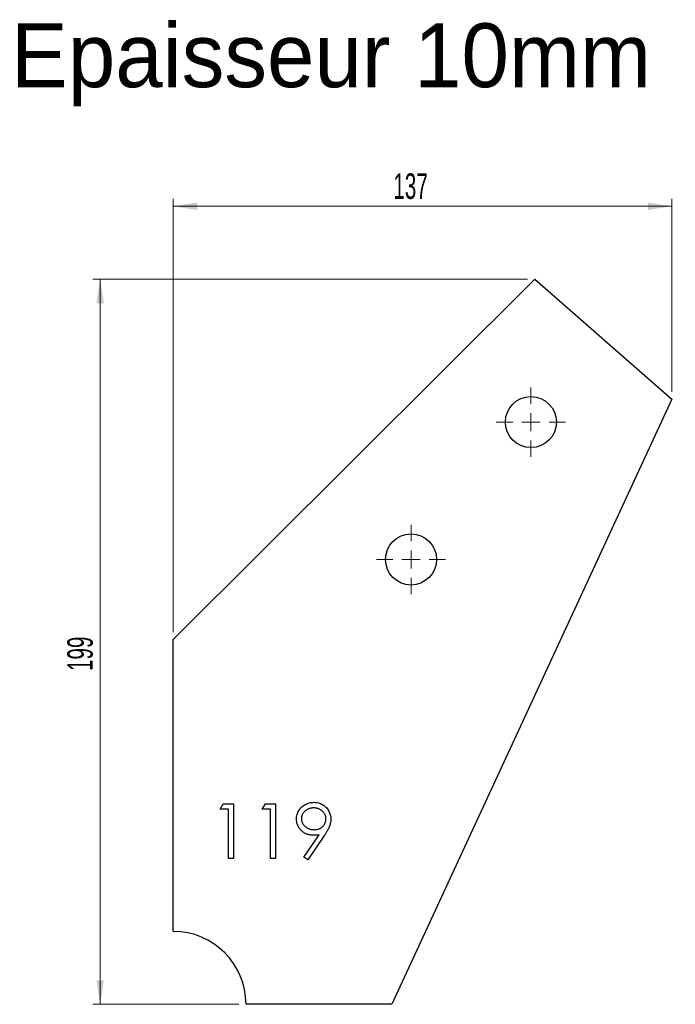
# Model space of a CAD drawing. Header units: millimetres. Extents: x 137 to 317, y 287 to 557.
import ezdxf

# ---------------------------------------------------------------- set-up
doc = ezdxf.new("R2010")
doc.units = ezdxf.units.MM
doc.header["$LTSCALE"] = 2
doc.styles.add('SLDTEXTSTYLE1', font='TXT', dxfattribs={"width": 0.605})
doc.dimstyles.new('SLDDIMSTYLE0', dxfattribs={"dimtxt": 7, "dimasz": 6.604, "dimexe": 0, "dimexo": 0.0625, "dimgap": 1.75, "dimtad": 1, "dimdec": 0, "dimrnd": 1e-09, "dimzin": 12, "dimdsep": 46, "dimtxsty": 'SLDTEXTSTYLE1', "dimsah": 1, "dimcen": 0.09, "dimadec": 0, "dimazin": 3, "dimtfac": 1, "dimtdec": 0, "dimtofl": 0, "dimtmove": 0, "dimatfit": 3, "dimfxl": 1, "dimfrac": 2, "dimtolj": 1, "dimtzin": 12, "dimarcsym": 0})

# ---------------------------------------------------------------- blocks, each defined once
blk = doc.blocks.new('_D')
at = {"color": 7, "linetype": 'Continuous', "lineweight": 0, "transparency": 16777216}
for p, q in [((276.36, 485.84), (157.18, 485.84)), ((159.18, 287.03), (159.18, 485.84)), ((197.18, 287.03), (157.18, 287.03))]:
    blk.add_line(p, q, dxfattribs=at)
at = {"color": 7, "linetype": 'Continuous', "lineweight": 18, "transparency": 16777216}
for points in [[(159.18, 485.84), (158.16, 479.24), (160.19, 479.24)], [(159.18, 287.03), (160.19, 293.63), (158.16, 293.63)]]:
    blk.add_solid(points, dxfattribs=at)
at = {"color": 7, "linetype": 'Continuous', "lineweight": 18, "transparency": 16777216, "insert": (150.15, 378.41), "char_height": 7, "attachment_point": 1, "rotation": 90, "style": 'SLDTEXTSTYLE1'}
blk.add_mtext('199', dxfattribs=at)
blk = doc.blocks.new('_D_1')
at = {"color": 7, "linetype": 'Continuous', "lineweight": 0, "transparency": 16777216}
for p, q in [((179.18, 389.03), (179.18, 507.84)), ((316.01, 454.95), (316.01, 507.84)), ((179.18, 505.84), (316.01, 505.84))]:
    blk.add_line(p, q, dxfattribs=at)
at = {"color": 7, "linetype": 'Continuous', "lineweight": 18, "transparency": 16777216}
for points in [[(179.18, 505.84), (185.78, 504.82), (185.78, 506.86)], [(316.01, 505.84), (309.41, 506.86), (309.41, 504.82)]]:
    blk.add_solid(points, dxfattribs=at)
at = {"color": 7, "linetype": 'Continuous', "lineweight": 18, "transparency": 16777216, "insert": (239.58, 514.86), "char_height": 7, "attachment_point": 1, "style": 'SLDTEXTSTYLE1'}
blk.add_mtext('137', dxfattribs=at)
blk = doc.blocks.new('SW_CENTERMARKSYMBOL_0')
at = {"color": 0, "linetype": 'Continuous', "lineweight": 18}
for p, q in [((0, 5), (0, 9.5)), ((-5, 0), (-9.5, 0)), ((0, 0), (-2.5, 0)), ((0, 0), (0, 2.5)), ((0, 0), (0, -2.5)), ((0, 0), (2.5, 0)), ((5, 0), (9.5, 0)), ((0, -5), (0, -9.5))]:
    blk.add_line(p, q, dxfattribs=at)
blk = doc.blocks.new('SW_CENTERMARKSYMBOL_1')
at = {"color": 0, "linetype": 'Continuous', "lineweight": 18}
for p, q in [((0, 5), (0, 9.5)), ((-5, 0), (-9.5, 0)), ((0, 0), (-2.5, 0)), ((0, 0), (0, 2.5)), ((0, 0), (0, -2.5)), ((0, 0), (2.5, 0)), ((5, 0), (9.5, 0)), ((0, -5), (0, -9.5))]:
    blk.add_line(p, q, dxfattribs=at)
blk = doc.blocks.new('SW_CENTERMARKSYMBOL_2')
at = {"color": 0, "linetype": 'Continuous', "lineweight": 18}
for p, q in [((0, 5), (0, 9.5)), ((-5, 0), (-9.5, 0)), ((0, 0), (-2.5, 0)), ((0, 0), (0, 2.5)), ((0, 0), (0, -2.5)), ((0, 0), (2.5, 0)), ((5, 0), (9.5, 0)), ((0, -5), (0, -9.5))]:
    blk.add_line(p, q, dxfattribs=at)
blk = doc.blocks.new('SW_CENTERMARKSYMBOL_3')
at = {"color": 0, "linetype": 'Continuous', "lineweight": 18}
for p, q in [((0, 5), (0, 9.5)), ((-5, 0), (-9.5, 0)), ((0, 0), (-2.5, 0)), ((0, 0), (0, 2.5)), ((0, 0), (0, -2.5)), ((0, 0), (2.5, 0)), ((5, 0), (9.5, 0)), ((0, -5), (0, -9.5))]:
    blk.add_line(p, q, dxfattribs=at)

msp = doc.modelspace()

# ---------------------------------------------------------------- linework, layer by layer
at = {"color": 7, "linetype": 'Continuous', "lineweight": 25}
for p, q in [((179.18, 387.03), (278.36, 485.84)), ((278.36, 485.84), (316.01, 452.95)), ((316.01, 452.95), (239.18, 287.03)), ((179.18, 307.03), (179.18, 387.03)), ((239.18, 287.03), (199.18, 287.03))]:
    msp.add_line(p, q, dxfattribs=at)
at = {"color": 1, "linetype": 'Continuous', "lineweight": 25}
for p, q in [((192.06, 340.49), (192.94, 342.03)), ((194.37, 340.49), (192.06, 340.49)), ((192.94, 342.03), (195.72, 342.03)), ((194.37, 327.03), (194.37, 340.49)), ((195.72, 342.03), (195.72, 327.03)), ((203.6, 340.49), (204.48, 342.03)), ((205.91, 340.49), (203.6, 340.49)), ((204.48, 342.03), (207.26, 342.03)), ((205.91, 327.03), (205.91, 340.49)), ((207.26, 342.03), (207.26, 327.03)), ((215.03, 327.39), (219.2, 333.49)), ((220.72, 333.4), (216.1, 326.64)), ((195.72, 327.03), (194.37, 327.03)), ((207.26, 327.03), (205.91, 327.03)), ((216.1, 326.64), (215.03, 327.39))]:
    msp.add_line(p, q, dxfattribs=at)
at = {"color": 7, "linetype": 'Continuous', "lineweight": 25}
for centre in [(277.32, 446.65), (244.43, 408.99)]:
    msp.add_circle(centre, 7, dxfattribs=at)
msp.add_arc((179.18, 287.03), 20, 0, 90, dxfattribs=at)
at = {"color": 1, "linetype": 'Continuous', "lineweight": 25}
for points, knots in [([(213.02, 337.82), (213.03, 338.03), (213.05, 338.44), (213.16, 339.04), (213.36, 339.61), (213.63, 340.14), (213.97, 340.64), (214.37, 341.08), (214.85, 341.47), (215.38, 341.8), (215.95, 342.07), (216.55, 342.27), (217.17, 342.39), (217.59, 342.4), (217.8, 342.41)], [0, 0, 0, 0, 0.0852491, 0.1673266, 0.2481753, 0.3288291, 0.4099081, 0.4905845, 0.5729935, 0.6582649, 0.7442216, 0.8290604, 0.9139383, 1, 1, 1, 1]), ([(217.73, 340.87), (217.62, 340.87), (217.39, 340.86), (217.06, 340.82), (216.74, 340.75), (216.44, 340.66), (216.15, 340.53), (215.87, 340.38), (215.6, 340.21), (215.35, 340), (215.12, 339.78), (214.92, 339.54), (214.75, 339.3), (214.61, 339.04), (214.5, 338.77), (214.42, 338.49), (214.38, 338.19), (214.37, 337.99), (214.37, 337.89)], [0, 0, 0, 0, 0.068712, 0.134812, 0.199538, 0.263335, 0.326747, 0.390328, 0.454126, 0.519203, 0.58351, 0.645497, 0.70529, 0.763488, 0.821856, 0.880004, 0.939108, 1, 1, 1, 1]), ([(221.1, 337.89), (221.1, 337.99), (221.09, 338.19), (221.05, 338.49), (220.97, 338.77), (220.86, 339.04), (220.72, 339.3), (220.55, 339.55), (220.35, 339.78), (220.12, 340), (219.87, 340.21), (219.6, 340.38), (219.32, 340.53), (219.03, 340.66), (218.72, 340.75), (218.4, 340.82), (218.07, 340.86), (217.85, 340.87), (217.73, 340.87)], [0, 0, 0, 0, 0.06076, 0.119735, 0.177757, 0.235999, 0.29407, 0.353733, 0.415973, 0.48014, 0.545076, 0.608735, 0.672178, 0.735453, 0.799112, 0.864284, 0.930837, 1, 1, 1, 1]), ([(217.8, 342.41), (218.01, 342.4), (218.42, 342.39), (219.02, 342.27), (219.6, 342.08), (220.15, 341.82), (220.66, 341.49), (221.12, 341.09), (221.51, 340.63), (221.85, 340.12), (222.11, 339.57), (222.31, 339), (222.42, 338.41), (222.44, 338), (222.45, 337.8)], [0, 0, 0, 0, 0.085532, 0.169003, 0.251943, 0.335682, 0.419409, 0.501265, 0.583703, 0.668, 0.751919, 0.834598, 0.916526, 1, 1, 1, 1]), ([(217.62, 333.37), (217.46, 333.38), (217.15, 333.38), (216.7, 333.45), (216.26, 333.54), (215.84, 333.69), (215.44, 333.87), (215.06, 334.09), (214.7, 334.35), (214.36, 334.65), (214.05, 334.98), (213.77, 335.33), (213.54, 335.7), (213.35, 336.08), (213.21, 336.49), (213.1, 336.92), (213.04, 337.36), (213.03, 337.66), (213.02, 337.82)], [0, 0, 0, 0, 0.066295, 0.130131, 0.192862, 0.25436, 0.31591, 0.377338, 0.440205, 0.504175, 0.568034, 0.630228, 0.690861, 0.751422, 0.811466, 0.87275, 0.935391, 1, 1, 1, 1]), ([(214.37, 337.89), (214.37, 337.79), (214.38, 337.59), (214.43, 337.3), (214.51, 337.02), (214.62, 336.74), (214.77, 336.48), (214.95, 336.24), (215.15, 336), (215.39, 335.78), (215.65, 335.57), (215.93, 335.4), (216.22, 335.25), (216.53, 335.13), (216.84, 335.03), (217.17, 334.96), (217.52, 334.92), (217.75, 334.91), (217.87, 334.91)], [0, 0, 0, 0, 0.05954, 0.117423, 0.17444, 0.231734, 0.289722, 0.3492, 0.410516, 0.47508, 0.540094, 0.604444, 0.668697, 0.73211, 0.796739, 0.862906, 0.930462, 1, 1, 1, 1]), ([(217.87, 334.91), (217.99, 334.91), (218.22, 334.92), (218.56, 334.96), (218.88, 335.03), (219.18, 335.13), (219.47, 335.24), (219.74, 335.4), (219.99, 335.58), (220.22, 335.78), (220.42, 336), (220.61, 336.24), (220.76, 336.48), (220.88, 336.75), (220.98, 337.02), (221.05, 337.3), (221.09, 337.59), (221.1, 337.79), (221.1, 337.89)], [0, 0, 0, 0, 0.072713, 0.141547, 0.208363, 0.272462, 0.33539, 0.397711, 0.459383, 0.522098, 0.584315, 0.644392, 0.703345, 0.761509, 0.82003, 0.878517, 0.938265, 1, 1, 1, 1]), ([(222.45, 337.8), (222.44, 337.64), (222.43, 337.32), (222.36, 336.84), (222.24, 336.34), (222.1, 335.93), (221.97, 335.58), (221.84, 335.31), (221.7, 335.02), (221.54, 334.72), (221.36, 334.41), (221.17, 334.08), (220.95, 333.74), (220.8, 333.51), (220.72, 333.4)], [0, 0, 0, 0, 0.09832, 0.199417, 0.305603, 0.416162, 0.474582, 0.537006, 0.603857, 0.67409, 0.749417, 0.828253, 0.912054, 1, 1, 1, 1]), ([(219.2, 333.49), (218.93, 333.45), (218.41, 333.39), (217.88, 333.38), (217.62, 333.37)], [0, 0, 0, 0, 0.507858, 1, 1, 1, 1])]:
    msp.add_open_spline(points, degree=3, knots=knots, dxfattribs=at)

# ---------------------------------------------------------------- block references
at = {"color": 7, "linetype": 'Continuous', "lineweight": 18}
msp.add_blockref('SW_CENTERMARKSYMBOL_0', (277.32, 446.65), dxfattribs=at)
at = {"color": 8, "linetype": 'Continuous'}
for name, p in [('SW_CENTERMARKSYMBOL_2', (277.32, 446.65)), ('SW_CENTERMARKSYMBOL_1', (244.43, 408.99)), ('SW_CENTERMARKSYMBOL_3', (244.43, 408.99))]:
    msp.add_blockref(name, p, dxfattribs=at)

# ---------------------------------------------------------------- texts
at = {"insert": (134.69, 555.99), "char_height": 17.5, "attachment_point": 1}
msp.add_mtext_dynamic_manual_height_columns('Epaisseur 10mm', width=326.1114, gutter_width=87.5, heights=[0], dxfattribs=at)

# ---------------------------------------------------------------- dimensions: what is measured, and where the dimension line sits
at = {"color": 7, "linetype": 'Continuous', "lineweight": 18}
dim = msp.add_linear_dim(base=(316.01, 505.84), p1=(179.18, 387.03), p2=(316.01, 452.95), dimstyle='SLDDIMSTYLE0', dxfattribs=at)
dim.commit()
dim.dimension.update_dxf_attribs({"geometry": '_D_1', "text_midpoint": (247.6, 505.84), "dimtype": 160})
dim = msp.add_linear_dim(base=(159.18, 485.84), p1=(199.18, 287.03), p2=(278.36, 485.84), angle=90, dimstyle='SLDDIMSTYLE0', dxfattribs=at)
dim.commit()
dim.dimension.update_dxf_attribs({"geometry": '_D', "text_midpoint": (159.18, 386.43), "dimtype": 160})

doc.saveas('drawing.dxf')
